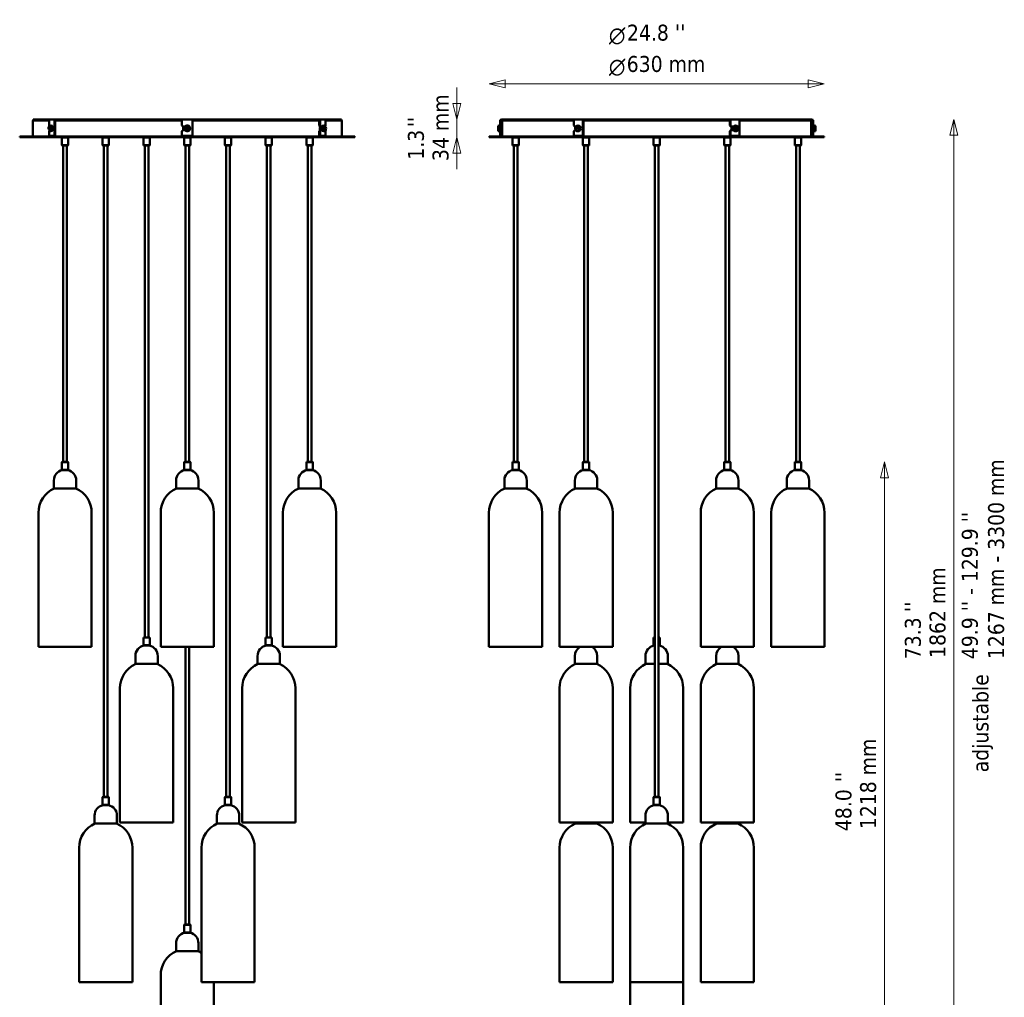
# Model space of a CAD drawing. Header units: millimetres. Extents: x 122 to 1973, y 56 to 2939.
# Tile 29 of 29: x 122 to 1973, y 1101 to 2939. Entities that reach past the tile are written whole.
import ezdxf

# ---------------------------------------------------------------- set-up
doc = ezdxf.new("R2010")
doc.units = ezdxf.units.MM
doc.header["$LTSCALE"] = 10
for name, color, linetype, lineweight in [('Symbol (ISO)', 7, 'Continuous', 25), ('Widoczne (ISO)', 7, 'Continuous', 50), ('Wymiar (ISO)', 7, 'Continuous', 25)]:
    doc.layers.add(name, color=color, linetype=linetype, lineweight=lineweight)
doc.styles.add('Styl tekstu27', font='AIGDT___.TTF')
doc.styles.add('Tekst notatki (ISO)', font='tahoma.ttf')

msp = doc.modelspace()

# ---------------------------------------------------------------- linework, layer by layer
at = {"layer": 'Widoczne (ISO)', "linetype": 'Continuous', "lineweight": 50}
for p, q in [((177.4, 2749.8), (146.6, 2749.8)), ((146.6, 2719.8), (146.6, 2749.8)), ((147.1, 2751.8), (179.8, 2751.8)), ((147.1, 2749.8), (147.1, 2751.8)), ((177.2, 2740.3), (177.2, 2748.8)), ((177.7, 2739.3), (177.2, 2740.3)), ((179.8, 2751.8), (189.8, 2751.8)), ((187.2, 2748.8), (187.2, 2722.8)), ((189, 2748.8), (189, 2722.8)), ((189.8, 2751.8), (190.2, 2751.8)), ((190.2, 2749.8), (189.8, 2749.8)), ((191.6, 2751.8), (190.2, 2751.8)), ((190.2, 2749.8), (190.7, 2749.8)), ((427, 2749.8), (190.7, 2749.8)), ((191.6, 2751.8), (426.1, 2751.8)), ((427.1, 2751.8), (426.1, 2751.8)), ((427, 2749.8), (427.1, 2749.8)), ((427.1, 2751.8), (447.1, 2751.8)), ((427.1, 2751.8), (427.1, 2748.8)), ((427.1, 2740.3), (427.1, 2748.8)), ((429.1, 2738.3), (427.1, 2740.3)), ((448, 2751.8), (447.1, 2751.8)), ((447.1, 2748.8), (447.1, 2751.8)), ((447.1, 2749.8), (447.2, 2749.8)), ((447.1, 2748.8), (447.1, 2722.8)), ((683.4, 2749.8), (447.2, 2749.8)), ((448, 2751.8), (682.6, 2751.8)), ((683.9, 2751.8), (682.6, 2751.8)), ((683.4, 2749.8), (683.9, 2749.8)), ((683.9, 2751.8), (684.3, 2751.8)), ((684.3, 2749.8), (683.9, 2749.8)), ((684.3, 2751.8), (694.3, 2751.8)), ((685.2, 2748.8), (685.2, 2740.3)), ((685.2, 2740.3), (686.2, 2738.3)), ((686.9, 2740.3), (685.2, 2740.3)), ((686.9, 2740.3), (686.9, 2748.8)), ((687.9, 2738.3), (686.9, 2740.3)), ((694.3, 2751.8), (727.1, 2751.8)), ((727.6, 2749.8), (696.8, 2749.8)), ((696.9, 2748.8), (696.9, 2738.7)), ((727.1, 2749.8), (727.1, 2751.8)), ((727.6, 2719.8), (727.6, 2749.8)), ((1021.2, 2739.8), (1021.2, 2738.1)), ((1025.2, 2748.8), (1025.2, 2722.8)), ((1027.2, 2748.8), (1027.2, 2722.8)), ((1027.7, 2741), (1027.7, 2728.6)), ((1028.7, 2739.3), (1027.7, 2741)), ((1028.2, 2751.8), (1028.6, 2751.8)), ((1028.6, 2749.8), (1028.2, 2749.8)), ((1029.6, 2751.8), (1028.6, 2751.8)), ((1028.6, 2749.8), (1029.1, 2749.8)), ((1028.7, 2739.3), (1028.7, 2730.3)), ((1028.9, 2739.3), (1028.7, 2739.3)), ((1028.9, 2739.3), (1028.9, 2749.8)), ((1028.9, 2739.3), (1028.9, 2749.8)), ((1028.9, 2739.3), (1028.9, 2739.3)), ((1028.9, 2739.3), (1028.9, 2739.3)), ((1029, 2719.8), (1029, 2749.8)), ((1163.7, 2749.8), (1029.1, 2749.8)), ((1029.6, 2751.8), (1165, 2751.8)), ((1163.6, 2740.3), (1163.6, 2748.8)), ((1165.4, 2738.3), (1163.6, 2740.3)), ((1165.1, 2751.8), (1165, 2751.8)), ((1165.1, 2751.8), (1182.4, 2751.8)), ((1180.9, 2748.8), (1180.9, 2722.8)), ((1181.9, 2748.8), (1181.9, 2722.8)), ((1182.4, 2751.8), (1182.7, 2751.8)), ((1182.7, 2749.8), (1182.4, 2749.8)), ((1184, 2751.8), (1182.7, 2751.8)), ((1182.7, 2749.8), (1183, 2749.8)), ((1455.8, 2749.8), (1183, 2749.8)), ((1184, 2751.8), (1454.8, 2751.8)), ((1456.2, 2751.8), (1454.8, 2751.8)), ((1455.8, 2749.8), (1456.2, 2749.8)), ((1456.2, 2751.8), (1456.4, 2751.8)), ((1456.4, 2749.8), (1456.2, 2749.8)), ((1456.4, 2751.8), (1473.7, 2751.8)), ((1456.9, 2748.8), (1456.9, 2740.3)), ((1456.9, 2740.3), (1458.6, 2738.3)), ((1457.9, 2740.3), (1456.9, 2740.3)), ((1457.9, 2740.3), (1457.9, 2748.8)), ((1459.6, 2738.3), (1457.9, 2740.3)), ((1473.8, 2751.8), (1473.7, 2751.8)), ((1473.8, 2751.8), (1609.2, 2751.8)), ((1609.7, 2749.8), (1475.1, 2749.8)), ((1475.2, 2748.8), (1475.2, 2722.8)), ((1610.2, 2751.8), (1609.2, 2751.8)), ((1609.7, 2749.8), (1610.2, 2749.8)), ((1609.8, 2719.8), (1609.8, 2749.8)), ((1609.9, 2739.3), (1609.9, 2749.8)), ((1609.9, 2739.3), (1609.9, 2749.8)), ((1609.9, 2739.3), (1609.9, 2739.3)), ((1609.9, 2739.3), (1609.9, 2739.3)), ((1609.9, 2739.3), (1610.2, 2739.3)), ((1610.2, 2751.8), (1610.7, 2751.8)), ((1610.7, 2749.8), (1610.2, 2749.8)), ((1610.2, 2739.3), (1611.2, 2741)), ((1610.2, 2730.3), (1610.2, 2739.3)), ((1611.2, 2728.6), (1611.2, 2741)), ((1611.7, 2748.8), (1611.7, 2740.3)), ((1611.7, 2740.3), (1611.7, 2738.3)), ((1613.7, 2740.3), (1611.7, 2740.3)), ((1613.7, 2740.3), (1613.7, 2748.8)), ((1613.7, 2738.3), (1613.7, 2740.3)), ((1617.7, 2733.2), (1617.7, 2739.8)), ((176.4, 2733.2), (180.6, 2738.1)), ((181.1, 2736.4), (176.9, 2731.5)), ((177.2, 2729.3), (177.7, 2730.2)), ((177.2, 2722.8), (177.2, 2729.3)), ((178, 2733), (182.5, 2738.3)), ((186.2, 2720.8), (178.2, 2720.8)), ((186.2, 2720.8), (188, 2720.8)), ((427.1, 2729.3), (429.1, 2731.3)), ((427.1, 2722.8), (427.1, 2729.3)), ((429.1, 2738.3), (433, 2738.3)), ((433, 2731.3), (429.1, 2731.3)), ((445.1, 2720.8), (429.1, 2720.8)), ((429.6, 2731.3), (429.6, 2738.3)), ((429.6, 2719.8), (429.6, 2720.8)), ((432.3, 2733.2), (432, 2733)), ((432.3, 2733.2), (440.8, 2738.1)), ((433, 2731.3), (433.3, 2731.5)), ((441.8, 2736.4), (433.3, 2731.5)), ((441.2, 2738.3), (440.8, 2738.1)), ((441.8, 2736.4), (442.2, 2736.6)), ((444.6, 2719.8), (444.6, 2720.8)), ((686.2, 2731.3), (685.2, 2729.3)), ((685.2, 2729.3), (686.9, 2729.3)), ((685.2, 2729.3), (685.2, 2722.8)), ((686.2, 2738.3), (687.9, 2738.3)), ((687.9, 2731.3), (686.2, 2731.3)), ((686.2, 2720.8), (687.9, 2720.8)), ((686.9, 2729.3), (687.9, 2731.3)), ((686.9, 2722.8), (686.9, 2729.3)), ((687.9, 2738.3), (690.1, 2738.3)), ((690.1, 2731.3), (687.9, 2731.3)), ((695.9, 2720.8), (687.9, 2720.8)), ((688.5, 2737.8), (689.9, 2737.8)), ((688.5, 2731.8), (689.9, 2731.8)), ((696.2, 2736.6), (691.6, 2731.3)), ((693, 2733.2), (697.3, 2738.1)), ((697.8, 2736.4), (693.5, 2731.5)), ((696.9, 2737.7), (696.9, 2736.5)), ((696.9, 2730.8), (696.9, 2722.8)), ((1021.2, 2736.4), (1021.2, 2738.1)), ((1021.2, 2736.4), (1021.2, 2729.8)), ((1023.2, 2736.6), (1023.2, 2738.3)), ((1025.2, 2720.8), (1025.2, 2722.8)), ((1025.2, 2720.8), (1027.2, 2720.8)), ((1027.7, 2737.8), (1027.2, 2737.8)), ((1027.7, 2731.8), (1027.2, 2731.8)), ((1027.2, 2722.8), (1027.2, 2720.8)), ((1028.7, 2730.3), (1027.7, 2728.6)), ((1028.9, 2730.3), (1028.7, 2730.3)), ((1028.9, 2730.3), (1028.9, 2730.3)), ((1028.9, 2719.8), (1028.9, 2730.3)), ((1028.9, 2730.3), (1028.9, 2730.3)), ((1028.9, 2719.8), (1028.9, 2730.3)), ((1163.6, 2729.3), (1165.4, 2731.3)), ((1163.6, 2722.8), (1163.6, 2729.3)), ((1165.4, 2738.3), (1167.2, 2738.3)), ((1167.2, 2731.3), (1165.4, 2731.3)), ((1179.2, 2720.8), (1165.4, 2720.8)), ((1166.2, 2733.2), (1173.5, 2738.1)), ((1166.9, 2733), (1174.8, 2738.3)), ((1174.4, 2736.4), (1167, 2731.5)), ((1179.2, 2720.8), (1180.2, 2720.8)), ((1458.6, 2731.3), (1456.9, 2729.3)), ((1456.9, 2729.3), (1457.9, 2729.3)), ((1456.9, 2729.3), (1456.9, 2722.8)), ((1457.9, 2729.3), (1459.6, 2731.3)), ((1457.9, 2722.8), (1457.9, 2729.3)), ((1458.6, 2738.3), (1459.6, 2738.3)), ((1459.6, 2731.3), (1458.6, 2731.3)), ((1458.6, 2720.8), (1459.6, 2720.8)), ((1459.6, 2738.3), (1463.5, 2738.3)), ((1463.5, 2731.3), (1459.6, 2731.3)), ((1473.5, 2720.8), (1459.6, 2720.8)), ((1472, 2736.6), (1464, 2731.3)), ((1464.4, 2733.2), (1471.8, 2738.1)), ((1472.7, 2736.4), (1465.3, 2731.5)), ((1609.9, 2730.3), (1609.9, 2730.3)), ((1609.9, 2719.8), (1609.9, 2730.3)), ((1609.9, 2730.3), (1609.9, 2730.3)), ((1609.9, 2719.8), (1609.9, 2730.3)), ((1609.9, 2730.3), (1610.2, 2730.3)), ((1610.2, 2730.3), (1611.2, 2728.6)), ((1611.2, 2737.8), (1613.7, 2737.8)), ((1611.2, 2731.8), (1613.7, 2731.8)), ((1611.7, 2738.3), (1613.7, 2738.3)), ((1611.7, 2737.8), (1611.7, 2738.3)), ((1611.7, 2731.3), (1611.7, 2731.8)), ((1611.7, 2731.3), (1611.7, 2729.3)), ((1613.7, 2731.3), (1611.7, 2731.3)), ((1611.7, 2729.3), (1613.7, 2729.3)), ((1611.7, 2729.3), (1611.7, 2722.8)), ((1611.7, 2720.8), (1611.7, 2722.8)), ((1611.7, 2720.8), (1613.7, 2720.8)), ((1613.7, 2731.3), (1613.7, 2738.3)), ((1613.7, 2729.3), (1613.7, 2731.3)), ((1613.7, 2722.8), (1613.7, 2729.3)), ((1613.7, 2722.8), (1613.7, 2720.8)), ((1615.7, 2733), (1615.7, 2731.3)), ((1617.7, 2733.2), (1617.7, 2731.5)), ((1617.7, 2729.8), (1617.7, 2731.5)), ((752.1, 2719.8), (122.1, 2719.8)), ((122.1, 2718.3), (122.1, 2719.8)), ((122.1, 2718.3), (752.1, 2718.3)), ((201.8, 2718.3), (201.3, 2717.8)), ((213.3, 2717.8), (201.3, 2717.8)), ((201.3, 2703.3), (201.3, 2717.8)), ((201.3, 2703.3), (213.3, 2703.3)), ((201.8, 2702.8), (201.3, 2703.3)), ((212.8, 2702.8), (201.8, 2702.8)), ((203.8, 2107.8), (203.8, 2702.8)), ((210.8, 2107.8), (210.8, 2702.8)), ((212.8, 2718.3), (213.3, 2717.8)), ((212.8, 2702.8), (213.3, 2703.3)), ((213.3, 2703.3), (213.3, 2717.8)), ((278.4, 2718.3), (277.9, 2717.8)), ((289.9, 2717.8), (277.9, 2717.8)), ((277.9, 2703.3), (277.9, 2717.8)), ((277.9, 2703.3), (289.9, 2703.3)), ((278.4, 2702.8), (277.9, 2703.3)), ((289.4, 2702.8), (278.4, 2702.8)), ((280.4, 1477.8), (280.4, 2702.8)), ((287.4, 1477.8), (287.4, 2702.8)), ((289.4, 2718.3), (289.9, 2717.8)), ((289.4, 2702.8), (289.9, 2703.3)), ((289.9, 2703.3), (289.9, 2717.8)), ((355, 2718.3), (354.5, 2717.8)), ((366.5, 2717.8), (354.5, 2717.8)), ((354.5, 2703.3), (354.5, 2717.8)), ((354.5, 2703.3), (366.5, 2703.3)), ((355, 2702.8), (354.5, 2703.3)), ((366, 2702.8), (355, 2702.8)), ((357, 1777.8), (357, 2702.8)), ((364, 1777.8), (364, 2702.8)), ((366, 2718.3), (366.5, 2717.8)), ((366, 2702.8), (366.5, 2703.3)), ((366.5, 2703.3), (366.5, 2717.8)), ((431.6, 2718.3), (431.1, 2717.8)), ((443.1, 2717.8), (431.1, 2717.8)), ((431.1, 2703.3), (431.1, 2717.8)), ((431.1, 2703.3), (443.1, 2703.3)), ((431.6, 2702.8), (431.1, 2703.3)), ((442.6, 2702.8), (431.6, 2702.8)), ((433.6, 2107.8), (433.6, 2702.8)), ((440.6, 2107.8), (440.6, 2702.8)), ((442.6, 2718.3), (443.1, 2717.8)), ((442.6, 2702.8), (443.1, 2703.3)), ((443.1, 2703.3), (443.1, 2717.8)), ((508.2, 2718.3), (507.7, 2717.8)), ((519.7, 2717.8), (507.7, 2717.8)), ((507.7, 2703.3), (507.7, 2717.8)), ((507.7, 2703.3), (519.7, 2703.3)), ((508.2, 2702.8), (507.7, 2703.3)), ((519.2, 2702.8), (508.2, 2702.8)), ((510.2, 1477.8), (510.2, 2702.8)), ((517.2, 1477.8), (517.2, 2702.8)), ((519.2, 2718.3), (519.7, 2717.8)), ((519.2, 2702.8), (519.7, 2703.3)), ((519.7, 2703.3), (519.7, 2717.8)), ((584.8, 2718.3), (584.3, 2717.8)), ((596.3, 2717.8), (584.3, 2717.8)), ((584.3, 2703.3), (584.3, 2717.8)), ((584.3, 2703.3), (596.3, 2703.3)), ((584.8, 2702.8), (584.3, 2703.3)), ((595.8, 2702.8), (584.8, 2702.8)), ((586.8, 1777.8), (586.8, 2702.8)), ((593.8, 1777.8), (593.8, 2702.8)), ((595.8, 2718.3), (596.3, 2717.8)), ((595.8, 2702.8), (596.3, 2703.3)), ((596.3, 2703.3), (596.3, 2717.8)), ((661.4, 2718.3), (660.9, 2717.8)), ((672.9, 2717.8), (660.9, 2717.8)), ((660.9, 2703.3), (660.9, 2717.8)), ((660.9, 2703.3), (672.9, 2703.3)), ((661.4, 2702.8), (660.9, 2703.3)), ((672.4, 2702.8), (661.4, 2702.8)), ((663.4, 2107.8), (663.4, 2702.8)), ((670.4, 2107.8), (670.4, 2702.8)), ((672.4, 2718.3), (672.9, 2717.8)), ((672.4, 2702.8), (672.9, 2703.3)), ((672.9, 2703.3), (672.9, 2717.8)), ((752.1, 2718.3), (752.1, 2719.8)), ((1634.4, 2719.8), (1004.4, 2719.8)), ((1004.4, 2718.3), (1004.4, 2719.8)), ((1004.4, 2718.3), (1634.4, 2718.3)), ((1048.6, 2718.3), (1048.1, 2717.8)), ((1060.1, 2717.8), (1048.1, 2717.8)), ((1048.1, 2703.3), (1048.1, 2717.8)), ((1048.1, 2703.3), (1060.1, 2703.3)), ((1048.6, 2702.8), (1048.1, 2703.3)), ((1059.6, 2702.8), (1048.6, 2702.8)), ((1050.6, 2107.8), (1050.6, 2702.8)), ((1057.6, 2107.8), (1057.6, 2702.8)), ((1059.6, 2718.3), (1060.1, 2717.8)), ((1059.6, 2702.8), (1060.1, 2703.3)), ((1060.1, 2703.3), (1060.1, 2717.8)), ((1181.3, 2718.3), (1180.8, 2717.8)), ((1192.8, 2717.8), (1180.8, 2717.8)), ((1180.8, 2703.3), (1180.8, 2717.8)), ((1180.8, 2703.3), (1192.8, 2703.3)), ((1181.3, 2702.8), (1180.8, 2703.3)), ((1192.3, 2702.8), (1181.3, 2702.8)), ((1183.3, 2107.8), (1183.3, 2702.8)), ((1190.3, 2107.8), (1190.3, 2702.8)), ((1192.3, 2718.3), (1192.8, 2717.8)), ((1192.3, 2702.8), (1192.8, 2703.3)), ((1192.8, 2703.3), (1192.8, 2717.8)), ((1313.9, 2718.3), (1313.4, 2717.8)), ((1325.4, 2717.8), (1313.4, 2717.8)), ((1313.4, 2703.3), (1313.4, 2717.8)), ((1313.4, 2703.3), (1325.4, 2703.3)), ((1313.9, 2702.8), (1313.4, 2703.3)), ((1324.9, 2702.8), (1313.9, 2702.8)), ((1315.9, 1477.8), (1315.9, 2702.8)), ((1322.9, 1477.8), (1322.9, 2702.8)), ((1324.9, 2718.3), (1325.4, 2717.8)), ((1324.9, 2702.8), (1325.4, 2703.3)), ((1325.4, 2703.3), (1325.4, 2717.8)), ((1446.6, 2718.3), (1446.1, 2717.8)), ((1458.1, 2717.8), (1446.1, 2717.8)), ((1446.1, 2703.3), (1446.1, 2717.8)), ((1446.1, 2703.3), (1458.1, 2703.3)), ((1446.6, 2702.8), (1446.1, 2703.3)), ((1457.6, 2702.8), (1446.6, 2702.8)), ((1448.6, 2107.8), (1448.6, 2702.8)), ((1455.6, 2107.8), (1455.6, 2702.8)), ((1457.6, 2718.3), (1458.1, 2717.8)), ((1457.6, 2702.8), (1458.1, 2703.3)), ((1458.1, 2703.3), (1458.1, 2717.8)), ((1579.3, 2718.3), (1578.8, 2717.8)), ((1590.8, 2717.8), (1578.8, 2717.8)), ((1578.8, 2703.3), (1578.8, 2717.8)), ((1578.8, 2703.3), (1590.8, 2703.3)), ((1579.3, 2702.8), (1578.8, 2703.3)), ((1590.3, 2702.8), (1579.3, 2702.8)), ((1581.3, 2107.8), (1581.3, 2702.8)), ((1588.3, 2107.8), (1588.3, 2702.8)), ((1590.3, 2718.3), (1590.8, 2717.8)), ((1590.3, 2702.8), (1590.8, 2703.3)), ((1590.8, 2703.3), (1590.8, 2717.8)), ((1634.4, 2718.3), (1634.4, 2719.8)), ((201.8, 2107.8), (201.3, 2107.3)), ((213.3, 2107.3), (201.3, 2107.3)), ((201.3, 2107.3), (201.3, 2092.8)), ((201.3, 2092.8), (213.3, 2092.8)), ((201.8, 2092.3), (201.3, 2092.8)), ((201.8, 2107.8), (212.8, 2107.8)), ((212.8, 2092.3), (201.8, 2092.3)), ((212.8, 2107.8), (213.3, 2107.3)), ((212.8, 2092.3), (213.3, 2092.8)), ((213.3, 2107.3), (213.3, 2092.8)), ((431.6, 2107.8), (431.1, 2107.3)), ((443.1, 2107.3), (431.1, 2107.3)), ((431.1, 2107.3), (431.1, 2092.8)), ((431.1, 2092.8), (443.1, 2092.8)), ((431.6, 2092.3), (431.1, 2092.8)), ((431.6, 2107.8), (442.6, 2107.8)), ((442.6, 2092.3), (431.6, 2092.3)), ((442.6, 2107.8), (443.1, 2107.3)), ((442.6, 2092.3), (443.1, 2092.8)), ((443.1, 2107.3), (443.1, 2092.8)), ((661.4, 2107.8), (660.9, 2107.3)), ((672.9, 2107.3), (660.9, 2107.3)), ((660.9, 2107.3), (660.9, 2092.8)), ((660.9, 2092.8), (672.9, 2092.8)), ((661.4, 2092.3), (660.9, 2092.8)), ((661.4, 2107.8), (672.4, 2107.8)), ((672.4, 2092.3), (661.4, 2092.3)), ((672.4, 2107.8), (672.9, 2107.3)), ((672.4, 2092.3), (672.9, 2092.8)), ((672.9, 2107.3), (672.9, 2092.8)), ((1048.6, 2107.8), (1048.1, 2107.3)), ((1060.1, 2107.3), (1048.1, 2107.3)), ((1048.1, 2107.3), (1048.1, 2092.8)), ((1048.1, 2092.8), (1060.1, 2092.8)), ((1048.6, 2092.3), (1048.1, 2092.8)), ((1048.6, 2107.8), (1059.6, 2107.8)), ((1059.6, 2092.3), (1048.6, 2092.3)), ((1059.6, 2107.8), (1060.1, 2107.3)), ((1059.6, 2092.3), (1060.1, 2092.8)), ((1060.1, 2107.3), (1060.1, 2092.8)), ((1181.3, 2107.8), (1180.8, 2107.3)), ((1192.8, 2107.3), (1180.8, 2107.3)), ((1180.8, 2107.3), (1180.8, 2092.8)), ((1180.8, 2092.8), (1192.8, 2092.8)), ((1181.3, 2092.3), (1180.8, 2092.8)), ((1181.3, 2107.8), (1192.3, 2107.8)), ((1192.3, 2092.3), (1181.3, 2092.3)), ((1192.3, 2107.8), (1192.8, 2107.3)), ((1192.3, 2092.3), (1192.8, 2092.8)), ((1192.8, 2107.3), (1192.8, 2092.8)), ((1446.6, 2107.8), (1446.1, 2107.3)), ((1458.1, 2107.3), (1446.1, 2107.3)), ((1446.1, 2107.3), (1446.1, 2092.8)), ((1446.1, 2092.8), (1458.1, 2092.8)), ((1446.6, 2092.3), (1446.1, 2092.8)), ((1446.6, 2107.8), (1457.6, 2107.8)), ((1457.6, 2092.3), (1446.6, 2092.3)), ((1457.6, 2107.8), (1458.1, 2107.3)), ((1457.6, 2092.3), (1458.1, 2092.8)), ((1458.1, 2107.3), (1458.1, 2092.8)), ((1579.3, 2107.8), (1578.8, 2107.3)), ((1590.8, 2107.3), (1578.8, 2107.3)), ((1578.8, 2107.3), (1578.8, 2092.8)), ((1578.8, 2092.8), (1590.8, 2092.8)), ((1579.3, 2092.3), (1578.8, 2092.8)), ((1579.3, 2107.8), (1590.3, 2107.8)), ((1590.3, 2092.3), (1579.3, 2092.3)), ((1590.3, 2107.8), (1590.8, 2107.3)), ((1590.3, 2092.3), (1590.8, 2092.8)), ((1590.8, 2107.3), (1590.8, 2092.8)), ((186.3, 2072.7), (186.3, 2057.7)), ((186.3, 2057.7), (228.3, 2057.7)), ((228.3, 2072.7), (228.3, 2057.7)), ((416.1, 2072.7), (416.1, 2057.7)), ((416.1, 2057.7), (458.1, 2057.7)), ((458.1, 2072.7), (458.1, 2057.7)), ((645.9, 2072.7), (645.9, 2057.7)), ((645.9, 2057.7), (687.9, 2057.7)), ((687.9, 2072.7), (687.9, 2057.7)), ((1033.1, 2072.7), (1033.1, 2057.7)), ((1033.1, 2057.7), (1075.1, 2057.7)), ((1075.1, 2072.7), (1075.1, 2057.7)), ((1165.8, 2072.7), (1165.8, 2057.7)), ((1165.8, 2057.7), (1207.8, 2057.7)), ((1207.8, 2072.7), (1207.8, 2057.7)), ((1431.1, 2072.7), (1431.1, 2057.7)), ((1431.1, 2057.7), (1473.1, 2057.7)), ((1473.1, 2072.7), (1473.1, 2057.7)), ((1563.8, 2072.7), (1563.8, 2057.7)), ((1563.8, 2057.7), (1605.8, 2057.7)), ((1605.8, 2072.7), (1605.8, 2057.7)), ((157.3, 2012), (157.3, 1759.7)), ((257.3, 2012), (257.3, 1759.7)), ((387.1, 2012), (387.1, 1759.7)), ((487.1, 2012), (487.1, 1759.7)), ((616.9, 2012), (616.9, 1759.7)), ((716.9, 2012), (716.9, 1759.7)), ((1004.1, 2012), (1004.1, 1759.7)), ((1104.1, 2012), (1104.1, 1759.7)), ((1136.8, 2012), (1136.8, 1759.7)), ((1236.8, 2012), (1236.8, 1759.7)), ((1402.1, 2012), (1402.1, 1759.7)), ((1502.1, 2012), (1502.1, 1759.7)), ((1534.8, 2012), (1534.8, 1759.7)), ((1634.8, 2012), (1634.8, 1759.7)), ((355, 1777.8), (354.5, 1777.3)), ((366.5, 1777.3), (354.5, 1777.3)), ((354.5, 1777.3), (354.5, 1762.8)), ((355, 1777.8), (366, 1777.8)), ((366, 1777.8), (366.5, 1777.3)), ((366.5, 1777.3), (366.5, 1762.8)), ((584.8, 1777.8), (584.3, 1777.3)), ((596.3, 1777.3), (584.3, 1777.3)), ((584.3, 1777.3), (584.3, 1762.8)), ((584.8, 1777.8), (595.8, 1777.8)), ((595.8, 1777.8), (596.3, 1777.3)), ((596.3, 1777.3), (596.3, 1762.8)), ((1313.9, 1777.8), (1313.4, 1777.3)), ((1315.9, 1777.3), (1313.4, 1777.3)), ((1313.4, 1777.3), (1313.4, 1762.8)), ((1313.9, 1777.8), (1315.9, 1777.8)), ((1322.9, 1777.8), (1324.9, 1777.8)), ((1325.4, 1777.3), (1322.9, 1777.3)), ((1324.9, 1777.8), (1325.4, 1777.3)), ((1325.4, 1777.3), (1325.4, 1762.8)), ((157.3, 1759.7), (257.3, 1759.7)), ((354.5, 1762.8), (366.5, 1762.8)), ((355, 1762.3), (354.5, 1762.8)), ((366, 1762.3), (355, 1762.3)), ((366, 1762.3), (366.5, 1762.8)), ((387.1, 1759.7), (487.1, 1759.7)), ((433.6, 1237.8), (433.6, 1759.7)), ((440.6, 1237.8), (440.6, 1759.7)), ((584.3, 1762.8), (596.3, 1762.8)), ((584.8, 1762.3), (584.3, 1762.8)), ((595.8, 1762.3), (584.8, 1762.3)), ((595.8, 1762.3), (596.3, 1762.8)), ((616.9, 1759.7), (716.9, 1759.7)), ((1004.1, 1759.7), (1104.1, 1759.7)), ((1136.8, 1759.7), (1236.8, 1759.7)), ((1313.4, 1762.8), (1315.9, 1762.8)), ((1313.9, 1762.3), (1313.4, 1762.8)), ((1315.9, 1762.3), (1313.9, 1762.3)), ((1322.9, 1762.8), (1325.4, 1762.8)), ((1324.9, 1762.3), (1322.9, 1762.3)), ((1324.9, 1762.3), (1325.4, 1762.8)), ((1402.1, 1759.7), (1502.1, 1759.7)), ((1534.8, 1759.7), (1634.8, 1759.7)), ((339.5, 1742.7), (339.5, 1727.7)), ((381.5, 1742.7), (381.5, 1727.7)), ((569.3, 1742.7), (569.3, 1727.7)), ((611.3, 1742.7), (611.3, 1727.7)), ((1165.8, 1742.7), (1165.8, 1727.7)), ((1207.8, 1742.7), (1207.8, 1727.7)), ((1298.4, 1742.7), (1298.4, 1727.7)), ((1340.4, 1742.7), (1340.4, 1727.7)), ((1431.1, 1742.7), (1431.1, 1727.7)), ((1473.1, 1742.7), (1473.1, 1727.7)), ((339.5, 1727.7), (381.5, 1727.7)), ((569.3, 1727.7), (611.3, 1727.7)), ((1165.8, 1727.7), (1207.8, 1727.7)), ((1298.4, 1727.7), (1315.9, 1727.7)), ((1322.9, 1727.7), (1340.4, 1727.7)), ((1431.1, 1727.7), (1473.1, 1727.7)), ((310.5, 1682), (310.5, 1429.7)), ((410.5, 1682), (410.5, 1429.7)), ((540.3, 1682), (540.3, 1429.7)), ((640.3, 1682), (640.3, 1429.7)), ((1136.8, 1682), (1136.8, 1429.7)), ((1236.8, 1682), (1236.8, 1429.7)), ((1269.4, 1682), (1269.4, 1429.7)), ((1369.4, 1682), (1369.4, 1429.7)), ((1402.1, 1682), (1402.1, 1429.7)), ((1502.1, 1682), (1502.1, 1429.7)), ((278.4, 1477.8), (277.9, 1477.3)), ((289.9, 1477.3), (277.9, 1477.3)), ((277.9, 1477.3), (277.9, 1462.8)), ((277.9, 1462.8), (289.9, 1462.8)), ((278.4, 1462.3), (277.9, 1462.8)), ((278.4, 1477.8), (289.4, 1477.8)), ((289.4, 1462.3), (278.4, 1462.3)), ((289.4, 1477.8), (289.9, 1477.3)), ((289.4, 1462.3), (289.9, 1462.8)), ((289.9, 1477.3), (289.9, 1462.8)), ((508.2, 1477.8), (507.7, 1477.3)), ((519.7, 1477.3), (507.7, 1477.3)), ((507.7, 1477.3), (507.7, 1462.8)), ((507.7, 1462.8), (519.7, 1462.8)), ((508.2, 1462.3), (507.7, 1462.8)), ((508.2, 1477.8), (519.2, 1477.8)), ((519.2, 1462.3), (508.2, 1462.3)), ((519.2, 1477.8), (519.7, 1477.3)), ((519.2, 1462.3), (519.7, 1462.8)), ((519.7, 1477.3), (519.7, 1462.8)), ((1313.9, 1477.8), (1313.4, 1477.3)), ((1325.4, 1477.3), (1313.4, 1477.3)), ((1313.4, 1477.3), (1313.4, 1462.8)), ((1313.4, 1462.8), (1325.4, 1462.8)), ((1313.9, 1462.3), (1313.4, 1462.8)), ((1313.9, 1477.8), (1324.9, 1477.8)), ((1324.9, 1462.3), (1313.9, 1462.3)), ((1324.9, 1477.8), (1325.4, 1477.3)), ((1324.9, 1462.3), (1325.4, 1462.8)), ((1325.4, 1477.3), (1325.4, 1462.8)), ((262.9, 1442.7), (262.9, 1427.7)), ((262.9, 1427.7), (304.9, 1427.7)), ((304.9, 1442.7), (304.9, 1427.7)), ((310.5, 1429.7), (410.5, 1429.7)), ((492.7, 1442.7), (492.7, 1427.7)), ((492.7, 1427.7), (534.7, 1427.7)), ((534.7, 1442.7), (534.7, 1427.7)), ((540.3, 1429.7), (640.3, 1429.7)), ((1136.8, 1429.7), (1236.8, 1429.7)), ((1165.8, 1429.7), (1165.8, 1427.7)), ((1165.8, 1427.7), (1207.8, 1427.7)), ((1207.8, 1429.7), (1207.8, 1427.7)), ((1269.4, 1429.7), (1298.4, 1429.7)), ((1298.4, 1442.7), (1298.4, 1427.7)), ((1298.4, 1427.7), (1340.4, 1427.7)), ((1340.4, 1442.7), (1340.4, 1427.7)), ((1340.4, 1429.7), (1369.4, 1429.7)), ((1402.1, 1429.7), (1502.1, 1429.7)), ((1431.1, 1429.7), (1431.1, 1427.7)), ((1431.1, 1427.7), (1473.1, 1427.7)), ((1473.1, 1429.7), (1473.1, 1427.7)), ((233.9, 1382), (233.9, 1129.7)), ((333.9, 1382), (333.9, 1129.7)), ((463.7, 1382), (463.7, 1129.7)), ((563.7, 1382), (563.7, 1129.7)), ((1136.8, 1382), (1136.8, 1129.7)), ((1236.8, 1382), (1236.8, 1129.7)), ((1269.4, 1382), (1269.4, 1129.7)), ((1369.4, 1382), (1369.4, 1129.7)), ((1402.1, 1382), (1402.1, 1129.7)), ((1502.1, 1382), (1502.1, 1129.7)), ((431.6, 1237.8), (431.1, 1237.3)), ((443.1, 1237.3), (431.1, 1237.3)), ((431.1, 1237.3), (431.1, 1222.8)), ((431.1, 1222.8), (443.1, 1222.8)), ((431.6, 1222.3), (431.1, 1222.8)), ((431.6, 1237.8), (442.6, 1237.8)), ((442.6, 1222.3), (431.6, 1222.3)), ((442.6, 1237.8), (443.1, 1237.3)), ((442.6, 1222.3), (443.1, 1222.8)), ((443.1, 1237.3), (443.1, 1222.8)), ((416.1, 1202.7), (416.1, 1187.7)), ((416.1, 1187.7), (458.1, 1187.7)), ((458.1, 1202.7), (458.1, 1187.7)), ((233.9, 1129.7), (333.9, 1129.7)), ((387.1, 1142), (387.1, 889.7)), ((463.7, 1129.7), (563.7, 1129.7)), ((487.1, 1129.7), (487.1, 889.7)), ((1136.8, 1129.7), (1236.8, 1129.7)), ((1269.4, 1129.7), (1269.4, 889.7)), ((1269.4, 1129.7), (1369.4, 1129.7)), ((1369.4, 1129.7), (1369.4, 889.7)), ((1402.1, 1129.7), (1502.1, 1129.7))]:
    msp.add_line(p, q, dxfattribs=at)
for centre, radius, start, end in [((180.5, 2734.8), 5.39, 64.6057, 115.3943), ((437.1, 2734.8), 5.39, 40.7017, 199.2983), ((437.1, 2734.8), 5, 41.537, 198.463), ((693.6, 2734.8), 5.39, 64.6057, 115.3943), ((1023.2, 2734.8), 5.39, 68.1986, 111.8014), ((1028.2, 2748.8), 3, 90, 180), ((1028.2, 2748.8), 1, 90, 180), ((1171.3, 2734.8), 5.39, 42.0311, 137.9689), ((1467.6, 2734.8), 5.39, 42.0311, 137.9689), ((1610.7, 2748.8), 3, 0, 90), ((1610.7, 2748.8), 1, 0, 90), ((1615.7, 2734.8), 5.39, 68.1986, 111.8014), ((180.5, 2734.8), 5.39, 244.6057, 295.3943), ((429.1, 2722.8), 2, 180, 270), ((437.1, 2734.8), 6.23, 145.8326, 214.1674), ((437.1, 2734.8), 5.39, 199.2983, 220.7017), ((437.1, 2734.8), 5.39, 220.7017, 19.2983), ((437.1, 2734.8), 5, 221.537, 18.463), ((437.1, 2734.8), 5.39, 19.2983, 40.7017), ((445.1, 2722.8), 2, 270, 0), ((693.6, 2734.8), 5.39, 244.6057, 295.3943), ((1023.2, 2734.8), 5.39, 248.1986, 291.8014), ((1171.3, 2734.8), 5.39, 222.0311, 317.9689), ((1467.6, 2734.8), 5.39, 222.0311, 317.9689), ((1615.7, 2734.8), 5.39, 248.1986, 291.8014), ((206.3, 2072.7), 20, 102.1772, 180), ((208.3, 2072.7), 20, 0, 77.8228), ((436.1, 2072.7), 20, 102.1772, 180), ((438.1, 2072.7), 20, 0, 77.8228), ((665.9, 2072.7), 20, 102.1772, 180), ((667.9, 2072.7), 20, 0, 77.8228), ((1053.1, 2072.7), 20, 102.1772, 180), ((1055.1, 2072.7), 20, 0, 77.8228), ((1185.8, 2072.7), 20, 102.1772, 180), ((1187.8, 2072.7), 20, 0, 77.8228), ((1451.1, 2072.7), 20, 102.1772, 180), ((1453.1, 2072.7), 20, 0, 77.8228), ((1583.8, 2072.7), 20, 102.1772, 180), ((1585.8, 2072.7), 20, 0, 77.8228), ((207.3, 2012), 50, 113.9445, 180), ((207.3, 2012), 50, 0, 66.0555), ((437.1, 2012), 50, 113.9445, 180), ((437.1, 2012), 50, 0, 66.0555), ((666.9, 2012), 50, 113.9445, 180), ((666.9, 2012), 50, 0, 66.0555), ((1054.1, 2012), 50, 113.9445, 180), ((1054.1, 2012), 50, 0, 66.0555), ((1186.8, 2012), 50, 113.9445, 180), ((1186.8, 2012), 50, 0, 66.0555), ((1452.1, 2012), 50, 113.9445, 180), ((1452.1, 2012), 50, 0, 66.0555), ((1584.8, 2012), 50, 113.9445, 180), ((1584.8, 2012), 50, 0, 66.0555), ((359.5, 1742.7), 20, 102.1772, 180), ((361.5, 1742.7), 20, 0, 77.8228), ((589.3, 1742.7), 20, 102.1772, 180), ((591.3, 1742.7), 20, 0, 77.8228), ((1185.8, 1742.7), 20, 121.7883, 180), ((1187.8, 1742.7), 20, 0, 58.2117), ((1318.4, 1742.7), 20, 102.1772, 180), ((1320.4, 1742.7), 20, 0, 77.8228), ((1451.1, 1742.7), 20, 121.7883, 180), ((1453.1, 1742.7), 20, 0, 58.2117), ((360.5, 1682), 50, 113.9445, 180), ((360.5, 1682), 50, 0, 66.0555), ((590.3, 1682), 50, 113.9445, 180), ((590.3, 1682), 50, 0, 66.0555), ((1186.8, 1682), 50, 113.9445, 180), ((1186.8, 1682), 50, 0, 66.0555), ((1319.4, 1682), 50, 113.9445, 180), ((1319.4, 1682), 50, 0, 66.0555), ((1452.1, 1682), 50, 113.9445, 180), ((1452.1, 1682), 50, 0, 66.0555), ((282.9, 1442.7), 20, 102.1772, 180), ((284.9, 1442.7), 20, 0, 77.8228), ((512.7, 1442.7), 20, 102.1772, 180), ((514.7, 1442.7), 20, 0, 77.8228), ((1318.4, 1442.7), 20, 102.1772, 180), ((1320.4, 1442.7), 20, 0, 77.8228), ((283.9, 1382), 50, 113.9445, 180), ((283.9, 1382), 50, 0, 66.0555), ((513.7, 1382), 50, 113.9445, 180), ((513.7, 1382), 50, 0, 66.0555), ((1186.8, 1382), 50, 113.9445, 180), ((1186.8, 1382), 50, 0, 66.0555), ((1319.4, 1382), 50, 113.9445, 180), ((1319.4, 1382), 50, 0, 66.0555), ((1452.1, 1382), 50, 113.9445, 180), ((1452.1, 1382), 50, 0, 66.0555), ((436.1, 1202.7), 20, 102.1772, 180), ((438.1, 1202.7), 20, 0, 77.8228), ((437.1, 1142), 50, 113.9445, 180), ((437.1, 1142), 50, 57.8659, 66.0555)]:
    msp.add_arc(centre, radius, start, end, dxfattribs=at)
for centre, major_axis, ratio, start_param, end_param in [((178.8, 2734.8), (0, 5), 0.5, 5.437346, 8.176222), ((179.8, 2748.8), (0, 3), 0.866025, 0, 1.570796), ((182.2, 2734.8), (0, -5), 0.5, 0.233044, 2.908549), ((189.8, 2748.8), (0, 3), 0.866025, 0, 1.570796), ((189.8, 2748.8), (0, 1), 0.866025, 0, 1.570796), ((684.3, 2748.8), (0, 3), 0.866025, 4.712389, 6.283185), ((684.3, 2748.8), (0, 1), 0.866025, 4.712389, 6.283185), ((691.9, 2734.8), (0, 5), 0.5, 0.233044, 2.908549), ((695.4, 2734.8), (0, 5), 0.5, 5.437346, 8.176222), ((694.3, 2748.8), (0, 3), 0.866025, 4.712389, 6.283185), ((1165.1, 2748.8), (0, 3), 0.5, 0, 1.570796), ((1170.3, 2734.8), (0, 5), 0.866025, 5.437346, 8.176222), ((1182.4, 2748.8), (0, 3), 0.5, 0, 1.570796), ((1182.4, 2748.8), (0, 1), 0.5, 0, 1.570796), ((1456.4, 2748.8), (0, 3), 0.5, 4.712389, 6.283185), ((1456.4, 2748.8), (0, 1), 0.5, 4.712389, 6.283185), ((1468.6, 2734.8), (0, 5), 0.866025, 5.437346, 8.176222), ((1473.7, 2748.8), (0, 3), 0.5, 4.712389, 6.283185), ((180.2, 2735.7), (-5.08, -1.47), 0.433013, 0.595197, 0.982794), ((178.8, 2734.8), (0, -5), 0.5, 5.437346, 8.176222), ((178.2, 2722.8), (0, -2), 0.5, 4.712389, 6.283185), ((180.5, 2734.8), (0, 5.39), 0.5, 1.907616, 1.958034), ((180.2, 2735.7), (5.08, 1.47), 0.433013, 0.982794, 1.37039), ((180.7, 2733.9), (-5.08, -1.47), 0.433013, 4.124386, 4.511983), ((180.5, 2734.8), (0, -5.39), 0.5, 1.907616, 2.281175), ((186.2, 2722.8), (0, -2), 0.5, 0, 1.570796), ((188, 2722.8), (0, -2), 0.5, 0, 1.570796), ((686.2, 2722.8), (0, -2), 0.5, 4.712389, 6.283185), ((689.7, 2734.8), (0, -6.23), 0.5, 4.116055, 5.308723), ((687.9, 2722.8), (0, -2), 0.5, 4.712389, 6.283185), ((689.7, 2734.8), (0, -3.9), 0.5, 3.598467, 5.826311), ((689.6, 2734.8), (0, 3.7), 0.5, 0.330297, 0.577752), ((689.6, 2734.8), (0, -3.7), 0.5, 5.705433, 5.952888), ((693.4, 2735.7), (5.08, 1.47), 0.433013, 4.124386, 4.511983), ((693.6, 2734.8), (0, 5.39), 0.5, 1.907616, 2.281175), ((693.9, 2733.9), (-5.08, -1.47), 0.433013, 0.982794, 1.37039), ((695.4, 2734.8), (0, -5), 0.5, 5.437346, 8.176222), ((695.9, 2722.8), (0, -2), 0.5, 0, 1.570796), ((693.6, 2734.8), (0, -5.39), 0.5, 1.907616, 1.958034), ((693.9, 2733.9), (5.08, 1.47), 0.433013, 0.595197, 0.982794), ((1023.2, 2735.7), (5.29, 0), 0.5, 1.570796, 1.958393), ((1023.2, 2733.9), (-5.29, 0), 0.5, 4.712389, 5.099986), ((1165.4, 2722.8), (0, -2), 0.866025, 4.712389, 6.283185), ((1170.9, 2735.7), (-4.73, -2.37), 0.25, 0.076051, 0.463648), ((1171.3, 2734.8), (0, 5.39), 0.866025, 1.907616, 2.17296), ((1170.3, 2734.8), (0, -5), 0.866025, 5.437346, 8.176222), ((1170.9, 2735.7), (4.73, 2.37), 0.25, 0.463648, 0.851244), ((1171.7, 2733.9), (-4.73, -2.37), 0.25, 3.60524, 3.992837), ((1171.3, 2734.8), (0, -5.39), 0.866025, 1.907616, 2.281175), ((1172.3, 2734.8), (0, 5), 0.866025, 3.906985, 5.517792), ((1179.2, 2722.8), (0, -2), 0.866025, 0, 1.570796), ((1180.2, 2722.8), (0, -2), 0.866025, 0, 1.570796), ((1458.6, 2722.8), (0, -2), 0.866025, 4.712389, 6.283185), ((1459.6, 2722.8), (0, -2), 0.866025, 4.712389, 6.283185), ((1465.3, 2734.8), (0, -6.23), 0.866025, 4.116055, 5.308723), ((1465.2, 2734.8), (0, 3.7), 0.866025, 0.866559, 2.275033), ((1465.3, 2734.8), (0, -3.9), 0.866025, 3.88551, 5.539268), ((1466.6, 2734.8), (0, -5), 0.866025, 3.906985, 5.517792), ((1467.1, 2735.7), (4.73, 2.37), 0.25, 3.60524, 3.992837), ((1467.6, 2734.8), (0, 5.39), 0.866025, 1.907616, 2.281175), ((1468, 2733.9), (-4.73, -2.37), 0.25, 0.463648, 0.851244), ((1468.6, 2734.8), (0, -5), 0.866025, 5.437346, 8.176222), ((1467.6, 2734.8), (0, -5.39), 0.866025, 1.907616, 2.17296), ((1468, 2733.9), (4.73, 2.37), 0.25, 0.076051, 0.463648), ((1473.5, 2722.8), (0, -2), 0.866025, 0, 1.570796), ((1615.7, 2735.7), (5.29, 0), 0.5, 4.712389, 5.099986), ((1615.7, 2733.9), (-5.29, 0), 0.5, 1.570796, 1.958393)]:
    msp.add_ellipse(centre, major_axis=major_axis, ratio=ratio, start_param=start_param, end_param=end_param, dxfattribs=at)
for points, knots in [([(1028.9, 2739.3), (1028.9, 2739.3), (1028.9, 2739.2), (1028.9, 2738.7), (1028.9, 2738.4), (1029, 2737.6), (1029, 2737.1), (1029, 2736), (1029, 2735.3), (1029, 2734.8), (1029, 2734.2), (1029, 2733.6), (1029, 2732.5), (1029, 2732), (1028.9, 2731.2), (1028.9, 2730.9), (1028.9, 2730.4), (1028.9, 2730.3), (1028.9, 2730.3)], [-0.678057, -0.678057, -0.678057, -0.678057, -0.508541, -0.508541, -0.339024, -0.339024, -0.169512, -0.169512, 0, 0, 0, 0.169512, 0.169512, 0.339024, 0.339024, 0.508541, 0.508541, 0.678057, 0.678057, 0.678057, 0.678057]), ([(1028.9, 2739.3), (1028.9, 2739.3), (1028.9, 2739.2), (1028.9, 2738.7), (1028.9, 2738.4), (1029, 2737.6), (1029, 2737.1), (1029, 2736), (1029, 2735.3), (1029, 2734.2), (1029, 2733.6), (1029, 2732.5), (1029, 2732), (1028.9, 2731.2), (1028.9, 2730.9), (1028.9, 2730.4), (1028.9, 2730.3), (1028.9, 2730.3)], [0.678042, 0.678042, 0.678042, 0.678042, 0.847558, 0.847558, 1.017075, 1.017075, 1.186587, 1.186587, 1.356099, 1.356099, 1.525612, 1.525612, 1.695124, 1.695124, 1.86464, 1.86464, 2.034157, 2.034157, 2.034157, 2.034157]), ([(1609.9, 2730.3), (1609.9, 2730.3), (1609.9, 2730.4), (1609.9, 2730.9), (1609.9, 2731.2), (1609.9, 2732), (1609.9, 2732.5), (1609.9, 2733.6), (1609.9, 2734.2), (1609.9, 2734.8), (1609.9, 2735.3), (1609.9, 2736), (1609.9, 2737.1), (1609.9, 2737.6), (1609.9, 2738.4), (1609.9, 2738.7), (1609.9, 2739.2), (1609.9, 2739.3), (1609.9, 2739.3)], [-0.678057, -0.678057, -0.678057, -0.678057, -0.508541, -0.508541, -0.339024, -0.339024, -0.169512, -0.169512, 0, 0, 0, 0.169512, 0.169512, 0.339024, 0.339024, 0.508541, 0.508541, 0.678057, 0.678057, 0.678057, 0.678057]), ([(1609.9, 2730.3), (1609.9, 2730.3), (1609.9, 2730.4), (1609.9, 2730.9), (1609.9, 2731.2), (1609.9, 2732), (1609.9, 2732.5), (1609.9, 2733.6), (1609.9, 2734.2), (1609.9, 2735.3), (1609.9, 2736), (1609.9, 2737.1), (1609.9, 2737.6), (1609.9, 2738.4), (1609.9, 2738.7), (1609.9, 2739.2), (1609.9, 2739.3), (1609.9, 2739.3)], [0.678042, 0.678042, 0.678042, 0.678042, 0.847558, 0.847558, 1.017075, 1.017075, 1.186587, 1.186587, 1.356099, 1.356099, 1.525612, 1.525612, 1.695124, 1.695124, 1.86464, 1.86464, 2.034157, 2.034157, 2.034157, 2.034157]), ([(686.4, 2734.8), (686.4, 2735.3), (686.4, 2736), (686.7, 2737.1), (686.8, 2737.6), (687.1, 2738), (687.1, 2738), (687.1, 2738)], [0, 0, 0, 0, 0.1695119, 0.1695119, 0.3390238, 0.3390238, 0.3451627, 0.3451627, 0.3451627, 0.3451627]), ([(687.1, 2731.6), (687.1, 2731.6), (687.1, 2731.6), (686.8, 2732), (686.7, 2732.5), (686.4, 2733.6), (686.4, 2734.2), (686.4, 2734.8)], [2.3670281, 2.3670281, 2.3670281, 2.3670281, 2.3731669, 2.3731669, 2.5426788, 2.5426788, 2.7121907, 2.7121907, 2.7121907, 2.7121907])]:
    msp.add_open_spline(points, degree=3, knots=knots, dxfattribs=at)
at = {"layer": 'Wymiar (ISO)', "lineweight": 18}
for p, q in [((1034.4, 2825.8), (1004.4, 2818.3)), ((1034.4, 2818.3), (1004.4, 2818.3)), ((1004.4, 2818.3), (1034.4, 2810.8)), ((1034.4, 2810.8), (1034.4, 2825.8)), ((1604.4, 2818.3), (1034.4, 2818.3)), ((1634.4, 2818.3), (1604.4, 2825.8)), ((1604.4, 2825.8), (1604.4, 2810.8)), ((1604.4, 2818.3), (1634.4, 2818.3)), ((1604.4, 2810.8), (1634.4, 2818.3)), ((943.9, 2781.8), (943.9, 2811.8)), ((936.4, 2781.8), (943.9, 2751.8)), ((951.4, 2781.8), (936.4, 2781.8)), ((943.9, 2781.8), (943.9, 2751.8)), ((943.9, 2751.8), (951.4, 2781.8)), ((943.9, 2718.3), (943.9, 2751.8)), ((1878, 2751.8), (1870.5, 2721.8)), ((1878, 2721.8), (1878, 2751.8)), ((1885.5, 2721.8), (1878, 2751.8)), ((1870.5, 2721.8), (1885.5, 2721.8)), ((1878, 919.7), (1878, 2721.8)), ((943.9, 2718.3), (936.4, 2688.3)), ((943.9, 2688.3), (943.9, 2718.3)), ((951.4, 2688.3), (943.9, 2718.3)), ((936.4, 2688.3), (951.4, 2688.3)), ((943.9, 2688.3), (943.9, 2658.3)), ((1747.6, 2107.8), (1740.1, 2077.8)), ((1747.6, 2077.8), (1747.6, 2107.8)), ((1755.1, 2077.8), (1747.6, 2107.8)), ((1740.1, 2077.8), (1755.1, 2077.8)), ((1747.6, 919.7), (1747.6, 2077.8))]:
    msp.add_line(p, q, dxfattribs=at)
at = {"layer": 'Wymiar (ISO)', "lineweight": 18, "flags": 128}
for points in [[(1034.4, 2825.8), (1004.4, 2818.3), (1034.4, 2810.8), (1034.4, 2825.8)], [(1604.4, 2810.8), (1634.4, 2818.3), (1604.4, 2825.8), (1604.4, 2810.8)], [(936.4, 2781.8), (943.9, 2751.8), (951.4, 2781.8), (936.4, 2781.8)], [(1885.5, 2721.8), (1878, 2751.8), (1870.5, 2721.8), (1885.5, 2721.8)], [(951.4, 2688.3), (943.9, 2718.3), (936.4, 2688.3), (951.4, 2688.3)], [(1755.1, 2077.8), (1747.6, 2107.8), (1740.1, 2077.8), (1755.1, 2077.8)]]:
    msp.add_lwpolyline(points, dxfattribs=at)
at = {"layer": 'Wymiar (ISO)'}
for points in [[(1034.4, 2825.8), (1004.4, 2818.3), (1034.4, 2810.8), (1034.4, 2825.8)], [(1604.4, 2810.8), (1634.4, 2818.3), (1604.4, 2825.8), (1604.4, 2810.8)], [(936.4, 2781.8), (943.9, 2751.8), (951.4, 2781.8), (936.4, 2781.8)], [(1885.5, 2721.8), (1878, 2751.8), (1870.5, 2721.8), (1885.5, 2721.8)], [(951.4, 2688.3), (943.9, 2718.3), (936.4, 2688.3), (951.4, 2688.3)], [(1755.1, 2077.8), (1747.6, 2107.8), (1740.1, 2077.8), (1755.1, 2077.8)]]:
    msp.add_solid(points, dxfattribs=at)

# ---------------------------------------------------------------- texts
at = {"layer": 'Symbol (ISO)', "insert": (1353.8, 2930.2), "char_height": 30, "attachment_point": 1, "style": 'Tekst notatki (ISO)'}
msp.add_mtext("\\fTahoma|b0|i0;''", dxfattribs=at)
at = {"layer": 'Symbol (ISO)', "char_height": 30, "attachment_point": 1, "rotation": 90, "style": 'Tekst notatki (ISO)'}
for insert in [(851.5, 2737.1), (1785.3, 1825.4), (1655.2, 1505.4)]:
    msp.add_mtext("\\fTahoma|b0|i0;''", dxfattribs=dict(at, insert=insert))
at = {"layer": 'Symbol (ISO)', "insert": (1892.9, 1736.8), "char_height": 30, "width": 385.186, "attachment_point": 1, "rotation": 90, "line_spacing_factor": 0.987884, "style": 'Tekst notatki (ISO)'}
msp.add_mtext("\\fTahoma|b0|i0;49.9 '' - 129.9 ''\\P\\fTahoma|b0|i0;1267 mm - 3300 mm", dxfattribs=at)
at = {"layer": 'Symbol (ISO)', "insert": (1913.1, 1524), "char_height": 30, "width": 586.337, "attachment_point": 1, "rotation": 90, "style": 'Tekst notatki (ISO)'}
msp.add_mtext('\\fTahoma|b0|i0;adjustable                               ', dxfattribs=at)
at = {"layer": 'Wymiar (ISO)', "char_height": 30, "attachment_point": 7}
for s, insert, style in [('24.8', (1263.5, 2899.3), 'Tekst notatki (ISO)'), ('\\fAIGDT|b0|i0|p0;n', (1229.5, 2892.5), 'Styl tekstu27'), ('630 mm', (1263.1, 2840.4), 'Tekst notatki (ISO)'), ('\\fAIGDT|b0|i0|p0;n', (1229.5, 2833.5), 'Styl tekstu27')]:
    msp.add_mtext(s, dxfattribs=dict(at, insert=insert, style=style))
at = {"layer": 'Wymiar (ISO)', "char_height": 30, "attachment_point": 7, "rotation": 90, "style": 'Tekst notatki (ISO)'}
for s, insert in [('34 mm', (928.7, 2673.4)), ('1.3', (882.4, 2675.9)), ('1862 mm', (1862.8, 1739.1)), ('73.3', (1816.5, 1736.6)), ('1218 mm', (1732.3, 1417.1)), ('48.0', (1686, 1413.4))]:
    msp.add_mtext(s, dxfattribs=dict(at, insert=insert))

doc.saveas('drawing.dxf')
